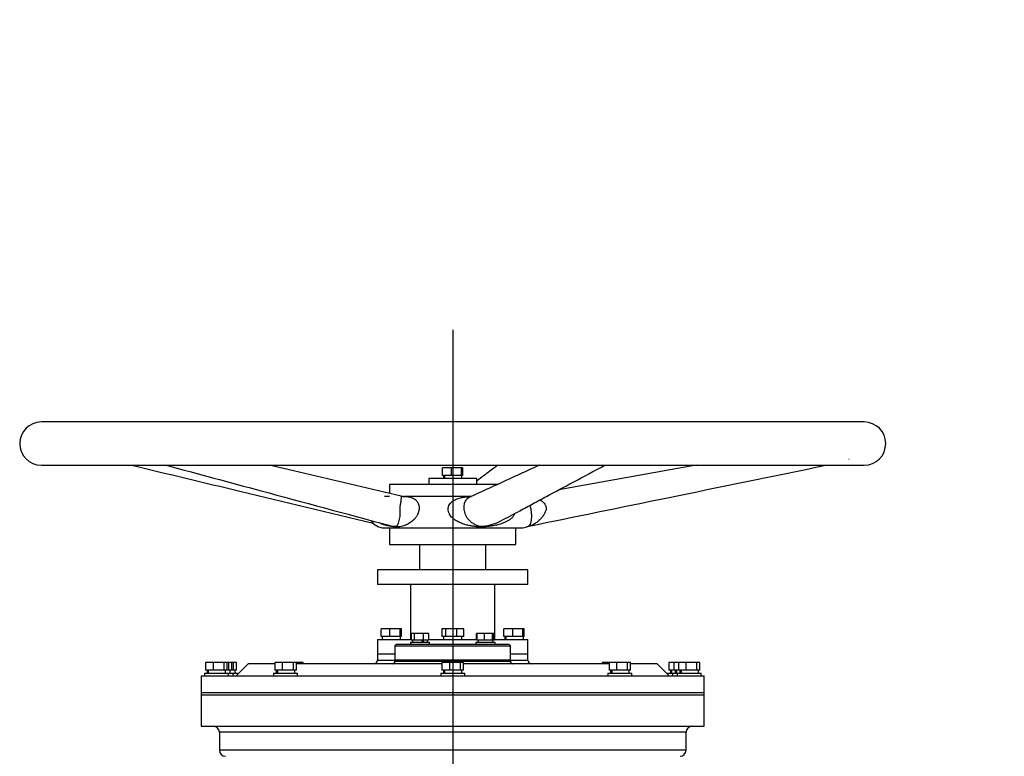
# Model space of a CAD drawing. Extents: x 562 to 5534, y -3603 to 136.
# Tile 8 of 15: x 562 to 1381, y -544 to 68. Entities that reach past the tile are written whole.
import ezdxf

# ---------------------------------------------------------------- set-up
doc = ezdxf.new("R2010")
doc.units = 0
doc.layers.get('0').update_dxf_attribs({"linetype": 'CONTINUOUS'})

msp = doc.modelspace()

# ---------------------------------------------------------------- linework, layer by layer
msp.add_line((922.12, -189.37), (922.12, -1441.64))
at = {"color": 7, "linetype": 'CONTINUOUS'}
for p, q in [((1264.12, -266.04), (580.12, -266.04)), ((580.12, -302.04), (1264.12, -302.04)), ((1124.63, -302.04), (1010.47, -322.41)), ((913.59, -310.44), (913.59, -304.04)), ((920.92, -304.04), (913.59, -304.04)), ((920.92, -310.44), (913.59, -310.44)), ((914.42, -310.44), (914.42, -313.04)), ((920.92, -304.04), (920.92, -310.44)), ((929.45, -304.04), (920.92, -304.04)), ((929.45, -310.44), (920.92, -310.44)), ((929.45, -310.44), (929.45, -304.04)), ((930.65, -304.04), (929.45, -304.04)), ((930.65, -310.44), (929.45, -310.44)), ((929.82, -313.04), (929.82, -310.44)), ((930.65, -310.44), (930.65, -304.04)), ((869.62, -318.04), (869.62, -325.45)), ((959.29, -318.04), (869.62, -318.04)), ((902.12, -313.04), (902.12, -318.04)), ((942.12, -313.04), (902.12, -313.04)), ((942.12, -318.04), (942.12, -313.04)), ((869.62, -354.04), (869.62, -368.04)), ((974.62, -368.04), (974.62, -354.04)), ((869.62, -368.04), (973.19, -368.04)), ((894.62, -368.04), (894.62, -389.04)), ((949.62, -389.04), (949.62, -368.04)), ((973.19, -368.04), (974.62, -368.04)), ((859.62, -389.04), (859.62, -401.04)), ((877.92, -389.04), (859.62, -389.04)), ((984.62, -389.04), (877.92, -389.04)), ((984.62, -401.04), (984.62, -389.04)), ((877.92, -401.04), (859.62, -401.04)), ((984.62, -401.04), (877.92, -401.04)), ((887.12, -401.04), (887.12, -447.04)), ((957.12, -447.04), (957.12, -401.04)), ((862.59, -444.44), (862.59, -438.04)), ((869.92, -438.04), (862.59, -438.04)), ((869.92, -444.44), (869.92, -438.04)), ((878.45, -438.04), (869.92, -438.04)), ((878.45, -444.44), (878.45, -438.04)), ((879.65, -438.04), (878.45, -438.04)), ((879.65, -444.44), (879.65, -438.04)), ((912.96, -438.04), (912.96, -444.44)), ((916.5, -438.04), (912.96, -438.04)), ((916.5, -444.44), (916.5, -438.04)), ((925.66, -438.04), (916.5, -438.04)), ((925.66, -444.44), (925.66, -438.04)), ((931.28, -438.04), (925.66, -438.04)), ((931.28, -444.44), (931.28, -438.04)), ((964.59, -444.44), (964.59, -438.04)), ((971.92, -438.04), (964.59, -438.04)), ((971.92, -438.04), (971.92, -444.44)), ((980.45, -438.04), (971.92, -438.04)), ((980.45, -444.44), (980.45, -438.04)), ((981.65, -438.04), (980.45, -438.04)), ((981.65, -444.44), (981.65, -438.04)), ((859.62, -447.04), (859.62, -459.04)), ((859.62, -447.04), (877.92, -447.04)), ((869.92, -444.44), (862.59, -444.44)), ((863.42, -444.44), (863.42, -447.04)), ((878.45, -444.44), (869.92, -444.44)), ((877.92, -447.04), (887.45, -447.04)), ((879.65, -444.44), (878.45, -444.44)), ((878.82, -447.04), (878.82, -444.44)), ((886.89, -449.44), (886.89, -451.04)), ((887.5, -449.44), (886.89, -449.44)), ((887.45, -442.04), (887.45, -447.34)), ((890.33, -442.04), (887.45, -442.04)), ((890.33, -447.34), (887.45, -447.34)), ((902.89, -449.44), (887.5, -449.44)), ((888.74, -447.34), (888.74, -449.44)), ((890.33, -447.34), (890.33, -442.04)), ((897.77, -442.04), (890.33, -442.04)), ((897.77, -447.34), (890.33, -447.34)), ((897.77, -447.34), (897.77, -442.04)), ((902.34, -442.04), (897.77, -442.04)), ((902.34, -447.34), (897.77, -447.34)), ((901.04, -449.44), (901.04, -447.34)), ((902.34, -447.34), (902.34, -442.04)), ((902.34, -447.04), (941.9, -447.04)), ((902.89, -451.04), (902.89, -449.44)), ((916.5, -444.44), (912.96, -444.44)), ((914.42, -444.44), (914.42, -447.04)), ((925.66, -444.44), (916.5, -444.44)), ((931.28, -444.44), (925.66, -444.44)), ((929.82, -447.04), (929.82, -444.44)), ((941.34, -449.44), (941.34, -451.04)), ((952.41, -449.44), (941.34, -449.44)), ((941.9, -447.34), (941.9, -442.04)), ((942.41, -442.04), (941.9, -442.04)), ((942.41, -447.34), (941.9, -447.34)), ((942.41, -447.34), (942.41, -442.04)), ((948.37, -442.04), (942.41, -442.04)), ((948.37, -447.34), (942.41, -447.34)), ((943.19, -447.34), (943.19, -449.44)), ((948.37, -442.04), (948.37, -447.34)), ((955.3, -442.04), (948.37, -442.04)), ((955.3, -447.34), (948.37, -447.34)), ((957.34, -449.44), (952.41, -449.44)), ((955.3, -447.34), (955.3, -442.04)), ((956.28, -442.04), (955.3, -442.04)), ((956.28, -447.34), (955.3, -447.34)), ((955.49, -449.44), (955.49, -447.34)), ((956.28, -447.34), (956.28, -442.04)), ((956.78, -442.04), (956.28, -442.04)), ((956.78, -447.34), (956.28, -447.34)), ((956.78, -442.04), (956.78, -447.34)), ((956.78, -447.04), (984.62, -447.04)), ((957.34, -451.04), (957.34, -449.44)), ((971.92, -444.44), (964.59, -444.44)), ((965.42, -444.44), (965.42, -447.04)), ((980.45, -444.44), (971.92, -444.44)), ((981.65, -444.44), (980.45, -444.44)), ((980.82, -447.04), (980.82, -444.44)), ((984.62, -459.04), (984.62, -447.04)), ((875.12, -451.04), (874.12, -452.04)), ((874.12, -452.04), (874.12, -464.04)), ((874.12, -452.04), (922.12, -452.04)), ((922.12, -451.04), (875.12, -451.04)), ((969.12, -451.04), (922.12, -451.04)), ((922.12, -452.04), (970.12, -452.04)), ((970.12, -452.04), (969.12, -451.04)), ((970.12, -464.04), (970.12, -452.04)), ((716.68, -466.04), (716.68, -472.44)), ((723.17, -466.04), (716.68, -466.04)), ((723.17, -472.44), (723.17, -466.04)), ((732.11, -466.04), (723.17, -466.04)), ((732.11, -472.44), (732.11, -466.04)), ((734.56, -466.04), (732.11, -466.04)), ((735.95, -466.04), (734.56, -466.04)), ((734.56, -472.44), (734.56, -466.04)), ((735.95, -472.44), (735.95, -466.04)), ((738.4, -466.04), (735.95, -466.04)), ((739.95, -466.04), (738.4, -466.04)), ((738.4, -472.44), (738.4, -466.04)), ((739.95, -472.44), (739.95, -466.04)), ((742.4, -466.04), (739.95, -466.04)), ((742.4, -472.44), (742.4, -466.04)), ((774.23, -466.04), (774.23, -472.44)), ((780.72, -466.04), (774.23, -466.04)), ((780.72, -472.44), (780.72, -466.04)), ((789.66, -466.04), (780.72, -466.04)), ((789.66, -472.44), (789.66, -466.04)), ((792.11, -466.04), (789.66, -466.04)), ((795.32, -466.04), (792.11, -466.04)), ((792.11, -472.44), (792.11, -466.04)), ((795.32, -467.04), (795.32, -466.04)), ((797.77, -466.04), (795.32, -466.04)), ((797.77, -467.04), (797.77, -466.04)), ((859.62, -459.04), (859.62, -464.04)), ((874.12, -459.04), (859.62, -459.04)), ((874.12, -464.04), (874.12, -465.04)), ((970.12, -464.04), (874.12, -464.04)), ((913.18, -466.04), (913.18, -472.44)), ((919.67, -466.04), (913.18, -466.04)), ((919.67, -472.44), (919.67, -466.04)), ((928.61, -466.04), (919.67, -466.04)), ((928.61, -472.44), (928.61, -466.04)), ((931.06, -466.04), (928.61, -466.04)), ((931.06, -472.44), (931.06, -466.04)), ((984.62, -459.04), (970.12, -459.04)), ((970.12, -465.04), (970.12, -464.04)), ((984.62, -464.04), (984.62, -459.04)), ((1046.47, -466.04), (1046.47, -467.04)), ((1052.13, -466.04), (1046.47, -466.04)), ((1052.13, -466.04), (1052.13, -472.44)), ((1058.61, -466.04), (1052.13, -466.04)), ((1058.61, -472.44), (1058.61, -466.04)), ((1067.55, -466.04), (1058.61, -466.04)), ((1067.55, -472.44), (1067.55, -466.04)), ((1070, -466.04), (1067.55, -466.04)), ((1070, -472.44), (1070, -466.04)), ((1101.83, -466.04), (1101.83, -472.44)), ((1105.84, -466.04), (1101.83, -466.04)), ((1105.84, -466.04), (1105.84, -472.44)), ((1109.68, -466.04), (1105.84, -466.04)), ((1109.68, -466.04), (1109.68, -472.44)), ((1116.17, -466.04), (1109.68, -466.04)), ((1116.17, -472.44), (1116.17, -466.04)), ((1125.11, -466.04), (1116.17, -466.04)), ((1125.11, -472.44), (1125.11, -466.04)), ((1127.56, -466.04), (1125.11, -466.04)), ((1127.56, -472.44), (1127.56, -466.04)), ((723.17, -472.44), (716.68, -472.44)), ((717.92, -472.44), (717.92, -475.04)), ((732.11, -472.44), (723.17, -472.44)), ((734.56, -472.44), (732.11, -472.44)), ((733.32, -475.04), (733.32, -472.44)), ((735.95, -472.44), (734.56, -472.44)), ((738.4, -472.44), (735.95, -472.44)), ((737.16, -475.04), (737.16, -472.44)), ((739.95, -472.44), (738.4, -472.44)), ((742.4, -472.44), (739.95, -472.44)), ((741.16, -475.04), (741.16, -472.44)), ((780.72, -472.44), (774.23, -472.44)), ((775.47, -472.44), (775.47, -475.04)), ((789.66, -472.44), (780.72, -472.44)), ((792.11, -472.44), (789.66, -472.44)), ((790.87, -475.04), (790.87, -472.44)), ((919.67, -472.44), (913.18, -472.44)), ((914.42, -472.44), (914.42, -475.04)), ((928.61, -472.44), (919.67, -472.44)), ((931.06, -472.44), (928.61, -472.44)), ((929.82, -475.04), (929.82, -472.44)), ((1058.61, -472.44), (1052.13, -472.44)), ((1053.36, -472.44), (1053.36, -475.04)), ((1067.55, -472.44), (1058.61, -472.44)), ((1070, -472.44), (1067.55, -472.44)), ((1068.76, -475.04), (1068.76, -472.44)), ((1105.84, -472.44), (1101.83, -472.44)), ((1103.07, -472.44), (1103.07, -475.04)), ((1109.68, -472.44), (1105.84, -472.44)), ((1107.08, -472.44), (1107.08, -475.04)), ((1116.17, -472.44), (1109.68, -472.44)), ((1110.92, -472.44), (1110.92, -475.04)), ((1125.11, -472.44), (1116.17, -472.44)), ((1127.56, -472.44), (1125.11, -472.44)), ((1126.32, -475.04), (1126.32, -472.44)), ((713.12, -477.04), (713.12, -491.04)), ((713.12, -477.04), (1131.12, -477.04)), ((715.62, -475.04), (715.62, -477.04)), ((715.62, -475.04), (725.62, -475.04)), ((725.62, -475.04), (735.62, -475.04)), ((735.62, -477.04), (735.62, -475.04)), ((735.62, -475.04), (739.46, -475.04)), ((739.46, -477.04), (739.46, -475.04)), ((739.46, -475.04), (743.46, -475.04)), ((743.46, -475.69), (743.46, -475.04)), ((773.17, -475.04), (773.17, -477.04)), ((773.17, -475.04), (783.17, -475.04)), ((783.17, -475.04), (793.17, -475.04)), ((793.17, -477.04), (793.17, -475.04)), ((912.12, -475.04), (912.12, -477.04)), ((912.12, -475.04), (922.12, -475.04)), ((922.12, -475.04), (932.12, -475.04)), ((932.12, -477.04), (932.12, -475.04)), ((1051.06, -475.04), (1051.06, -477.04)), ((1051.06, -475.04), (1061.06, -475.04)), ((1061.06, -475.04), (1071.06, -475.04)), ((1071.06, -477.04), (1071.06, -475.04)), ((1100.77, -475.04), (1100.77, -475.69)), ((1100.77, -475.04), (1104.78, -475.04)), ((1104.78, -475.04), (1104.78, -477.04)), ((1104.78, -475.04), (1108.62, -475.04)), ((1108.62, -475.04), (1108.62, -477.04)), ((1108.62, -475.04), (1118.62, -475.04)), ((1118.62, -475.04), (1128.62, -475.04)), ((1128.62, -477.04), (1128.62, -475.04)), ((1131.12, -491.04), (1131.12, -477.04)), ((713.12, -491.04), (713.12, -493.04)), ((713.12, -491.04), (1131.12, -491.04)), ((1131.12, -493.04), (1131.12, -491.04)), ((713.12, -493.04), (713.12, -519.04)), ((713.12, -493.04), (1131.12, -493.04)), ((1131.12, -519.04), (1131.12, -493.04)), ((713.12, -519.04), (1131.12, -519.04)), ((728.12, -524.04), (728.12, -539.04)), ((1116.12, -539.04), (1116.12, -524.04))]:
    msp.add_line(p, q, dxfattribs=at)
at = {"color": 8, "linetype": 'CONTINUOUS'}
for p, q in [((1251.51, -296.84), (1251.76, -297.09)), ((865.31, -327.77), (869.69, -327.75)), ((859.62, -464.04), (874.12, -464.04)), ((874.12, -465.04), (970.12, -465.04)), ((970.12, -464.04), (984.62, -464.04)), ((1116.12, -524.04), (728.12, -524.04)), ((1116.12, -539.04), (728.12, -539.04))]:
    msp.add_line(p, q, dxfattribs=at)
at = {"color": 7, "linetype": 'CONTINUOUS', "flags": 128}
for points in [[(879.26, -327.71), (789.75, -306.75), (769.62, -302.04)], [(752.12, -467.04), (746.52, -472.64), (742.12, -477.04)], [(1092.12, -467.04), (1097.72, -472.64), (1102.12, -477.04)]]:
    msp.add_lwpolyline(points, dxfattribs=at)
at = {"color": 7, "linetype": 'CONTINUOUS'}
msp.add_circle((2423.12, -989.04), 1057.5, dxfattribs=at)
for centre, radius, start, end in [((580.12, -284.04), 18, 90, 270), ((1264.12, -284.04), 18, 270, 90), ((881.96, -313.91), 14.13, 259.28313, 269.99781), ((865.12, -341.04), 13, 213.2183, 270), ((979.12, -341.04), 13, 270, 292.53105), ((856.62, -464.04), 3, 270, 0), ((872.12, -465.04), 2, 270, 0), ((972.12, -465.04), 2, 180, 270), ((987.62, -464.04), 3, 180, 270), ((723.12, -524.04), 5, 0, 90), ((1121.12, -524.04), 5, 90, 180), ((733.12, -539.04), 5, 180, 270), ((1111.12, -539.04), 5, 270, 0)]:
    msp.add_arc(centre, radius, start, end, dxfattribs=at)
for centre, major_axis, ratio, start_param, end_param in [((922.12, -313.04), (-3.31, 21.13), 0.329019, 1.396055, 1.519265), ((922.12, -309.24), (-3.31, 21.13), 0.329019, 1.576063, 1.699913), ((894.89, -449.44), (-5.78, 16.88), 0.125034, 4.669632, 4.794236), ((894.89, -446.37), (-3.8, 11.12), 0.125034, 4.390108, 4.582348), ((894.89, -446.37), (-5.78, 16.88), 0.125034, 4.486928, 4.612194), ((973.12, -447.04), (-3.31, 21.13), 0.329019, 1.396055, 1.519265), ((973.12, -443.24), (-3.31, 21.13), 0.329019, 1.576063, 1.699913), ((725.62, -475.04), (-3.31, 21.13), 0.329019, 1.396055, 1.519265), ((725.62, -471.24), (-3.31, 21.13), 0.329019, 1.576063, 1.699913), ((783.17, -475.04), (-3.31, 21.13), 0.329019, 1.396055, 1.519265), ((783.17, -471.24), (-3.31, 21.13), 0.329019, 1.576063, 1.699913), ((922.12, -475.04), (-3.31, 21.13), 0.329019, 1.396055, 1.519265), ((922.12, -471.24), (-3.31, 21.13), 0.329019, 1.576063, 1.699913), ((1061.06, -475.04), (-3.31, 21.13), 0.329019, 1.396055, 1.519265), ((1061.06, -471.24), (-3.31, 21.13), 0.329019, 1.576063, 1.699913), ((1110.77, -475.04), (-3.31, 21.13), 0.329019, 1.396055, 1.519265), ((1110.77, -471.24), (-3.31, 21.13), 0.329019, 1.576063, 1.699913), ((1114.78, -475.04), (-3.31, 21.13), 0.329019, 1.396055, 1.519265), ((1114.78, -471.24), (-3.31, 21.13), 0.329019, 1.576063, 1.699913), ((1118.62, -475.04), (-3.31, 21.13), 0.329019, 1.396055, 1.519265), ((1118.62, -471.24), (-3.31, 21.13), 0.329019, 1.576063, 1.699913)]:
    msp.add_ellipse(centre, major_axis=major_axis, ratio=ratio, start_param=start_param, end_param=end_param, dxfattribs=at)
for points, knots in [([(655.48, -302.04), (685.39, -309.21), (752.24, -325.25), (819.04, -341.27), (855.95, -350.12)], [0, 0, 0, 0, 0.447469, 1, 1, 1, 1]), ([(683.96, -302.04), (710.24, -309.12), (771.59, -325.67), (832.98, -342.23), (868.07, -351.69)], [0, 0, 0, 0, 0.428347, 1, 1, 1, 1]), ([(993.89, -302.04), (992.42, -302.72), (973.19, -311.58), (953.93, -320.46), (936.13, -328.65)], [0, 0, 0, 0, 0.07654, 1, 1, 1, 1]), ([(959.45, -302.04), (957.68, -303.38), (952.48, -307.31), (946.7, -311.68), (942.69, -314.71), (942.12, -315.15)], [0, 0, 0, 0, 0.306318, 0.90055, 1, 1, 1, 1]), ([(962.22, -348.24), (967.44, -345.45), (976.39, -340.65), (989.03, -333.88), (1003.82, -325.97), (1023.66, -315.35), (1039.77, -306.73), (1048.54, -302.04)], [0, 0, 0, 0, 0.181503, 0.310984, 0.439739, 0.694921, 1, 1, 1, 1]), ([(985.39, -352.72), (1023.78, -344.83), (1106.04, -327.94), (1188.3, -311.05), (1232.17, -302.04)], [0, 0, 0, 0, 0.466649, 1, 1, 1, 1]), ([(878.43, -337.37), (878.45, -337.03), (878.49, -336.35), (878.64, -334.98), (878.93, -333.33), (879.24, -331.61), (879.42, -330.1), (879.46, -328.9), (879.4, -328.09), (879.37, -327.68), (879.2, -327.73), (879.12, -327.75)], [0, 0, 0, 0, 0.035058, 0.071518, 0.153296, 0.254703, 0.376705, 0.51572, 0.668151, 0.831772, 1, 1, 1, 1]), ([(882.13, -328.09), (882.13, -328.1), (882.13, -328.12), (881.91, -328.15), (881.49, -328.16), (880.69, -328.12), (879.9, -327.95), (879.36, -327.84)], [0, 0, 0, 0, 0.13703, 0.312997, 0.480427, 0.647743, 1, 1, 1, 1]), ([(937.47, -328.04), (935.79, -328.04), (931.62, -328.04), (924.65, -328.04), (916.75, -328.04), (908.87, -328.04), (901.24, -328.04), (894.1, -328.04), (887.58, -328.04), (883.81, -328.04), (881.96, -328.04)], [0, 0, 0, 0, 0.086888, 0.21604, 0.347706, 0.480664, 0.613624, 0.745288, 0.874441, 1, 1, 1, 1]), ([(865.18, -354.04), (865.17, -354.04), (865.13, -354.04), (865.64, -354.04), (866.71, -354.04), (868.4, -354.04), (870.66, -354.04), (873.48, -354.04), (876.83, -354.04), (880.62, -354.04), (884.82, -354.04), (889.79, -354.04), (895.59, -354.04), (902.14, -354.04), (908.32, -354.04), (914.02, -354.04), (919.32, -354.04), (924.75, -354.04), (930.34, -354.04), (935.92, -354.04), (941.47, -354.04), (946.87, -354.04), (952.04, -354.04), (956.89, -354.04), (961.34, -354.04), (965.35, -354.04), (969.22, -354.04), (972.73, -354.04), (975.7, -354.04), (976.95, -354.04), (977.57, -354.04)], [0, 0, 0, 0, 0.015852, 0.049213, 0.08396, 0.11871, 0.154104, 0.189686, 0.225269, 0.260663, 0.29541, 0.330161, 0.374608, 0.417843, 0.459779, 0.491246, 0.522717, 0.556074, 0.589434, 0.624181, 0.658932, 0.694325, 0.729908, 0.76549, 0.800884, 0.835631, 0.870382, 0.914829, 0.958063, 1, 1, 1, 1]), ([(977.57, -354.04), (977.92, -354.04), (978.63, -354.04), (979.09, -354.04), (979.06, -354.04), (979.05, -354.04)], [0, 0, 0, 0, 0.391208, 0.782398, 1, 1, 1, 1]), ([(983.88, -353.13), (984.12, -353.05), (984.57, -352.88), (985.08, -352.78), (985.31, -352.73)], [0, 0, 0, 0, 0.542312, 1, 1, 1, 1]), ([(774.23, -467.04), (772.35, -467.04), (768.13, -467.04), (762.88, -467.04), (758.62, -467.04), (755.63, -467.04), (753.65, -467.04), (752.37, -467.04), (752.2, -467.04), (752.12, -467.04)], [0, 0, 0, 0, 0.13369, 0.300355, 0.46702, 0.59902, 0.731024, 0.865517, 1, 1, 1, 1]), ([(913.18, -467.04), (909.79, -467.04), (901.56, -467.04), (888.62, -467.04), (874.61, -467.04), (861.08, -467.04), (847.98, -467.04), (835.29, -467.04), (823.22, -467.04), (811.98, -467.04), (801.5, -467.04), (795.25, -467.04), (792.11, -467.04)], [0, 0, 0, 0, 0.073166, 0.177813, 0.282459, 0.383993, 0.485526, 0.590003, 0.694478, 0.7961, 0.897721, 1, 1, 1, 1]), ([(1052.13, -467.04), (1050.03, -467.04), (1044.81, -467.04), (1035.53, -467.04), (1024.52, -467.04), (1012.77, -467.04), (1000.26, -467.04), (987.18, -467.04), (973.76, -467.04), (959.97, -467.04), (945.78, -467.04), (936.05, -467.04), (931.13, -467.04), (931.06, -467.04)], [0, 0, 0, 0, 0.070288, 0.174509, 0.275979, 0.37745, 0.48186, 0.58627, 0.68784, 0.789411, 0.893936, 0.998463, 1, 1, 1, 1]), ([(1092.12, -467.04), (1092, -467.04), (1091.75, -467.04), (1089.88, -467.04), (1086.94, -467.04), (1082.84, -467.04), (1077.46, -467.04), (1073.11, -467.04), (1070.29, -467.04), (1070, -467.04)], [0, 0, 0, 0, 0.162586, 0.326339, 0.487696, 0.649053, 0.815096, 0.981138, 1, 1, 1, 1])]:
    msp.add_open_spline(points, degree=3, knots=knots, dxfattribs=at)
at = {"color": 8, "linetype": 'CONTINUOUS'}
for points, knots in [([(881.96, -328.04), (882.49, -328.04), (883.57, -328.06), (885.16, -328.21), (886.8, -328.53), (888.43, -329.05), (890.23, -329.92), (891.64, -331.03), (892.61, -332.24), (893.09, -333.01), (893.59, -334.05), (894.03, -335.48), (894.23, -337.42), (894.08, -339.15), (893.78, -340.53), (893.38, -341.85), (892.85, -343.09), (892.23, -344.22), (891.67, -345.1), (891.02, -345.98), (890.28, -346.85), (889.28, -347.86), (888.01, -348.95), (886.43, -350.04), (884.56, -351.08), (882.48, -351.99), (880.26, -352.7), (878.08, -353.17), (875.67, -353.36), (872.61, -353.17), (869.41, -352.7), (866.28, -352), (863.75, -351.14), (861.97, -350.37), (861.19, -349.92), (860.9, -349.76)], [0, 0, 0, 0, 0.03751, 0.076553, 0.115291, 0.153505, 0.191203, 0.242657, 0.25812, 0.272797, 0.287437, 0.312058, 0.335475, 0.35942, 0.371496, 0.383635, 0.406643, 0.418881, 0.431699, 0.446878, 0.462863, 0.479705, 0.509295, 0.541239, 0.575574, 0.623567, 0.671426, 0.719358, 0.767301, 0.815237, 0.863158, 0.910981, 0.95893, 0.984916, 1, 1, 1, 1]), ([(973.77, -342.06), (973.61, -342.49), (973.32, -343.25), (972.67, -344.22), (971.98, -345.1), (971.13, -345.98), (970.12, -346.85), (968.71, -347.86), (966.82, -348.95), (964.38, -350.04), (961.35, -351.08), (957.78, -351.99), (953.76, -352.7), (949.69, -353.17), (945.64, -353.36), (941.92, -353.17), (938.37, -352.7), (934.8, -351.99), (931.77, -351.15), (929.33, -350.27), (927.52, -349.49), (925.83, -348.64), (924.38, -347.75), (923.14, -346.86), (922.11, -346), (920.97, -344.87), (920.03, -343.69), (919.32, -342.47), (918.74, -341.22), (918.28, -339.51), (918.29, -337.43), (918.86, -335.5), (919.84, -333.9), (921.07, -332.6), (923.02, -331.13), (925.8, -329.84), (929.32, -328.87), (932.8, -328.34), (935.47, -328.11), (937, -328.09), (937.37, -328.08)], [0, 0, 0, 0, 0.014712, 0.025719, 0.037247, 0.050898, 0.065274, 0.080421, 0.107034, 0.135763, 0.166642, 0.209806, 0.252847, 0.295956, 0.339074, 0.382186, 0.425284, 0.468294, 0.511417, 0.534788, 0.556949, 0.577909, 0.597688, 0.61281, 0.627166, 0.6408, 0.66344, 0.674049, 0.684278, 0.705977, 0.727553, 0.748522, 0.770468, 0.79025, 0.810617, 0.856381, 0.899843, 0.94306, 0.986186, 1, 1, 1, 1]), ([(936.15, -328.71), (935.91, -328.8), (935.06, -329.13), (933.8, -330.12), (932.55, -331.61), (931.76, -333.33), (931.42, -334.98), (931.32, -336.35), (931.32, -337.03), (931.32, -337.37)], [0, 0, 0, 0, 0.098363, 0.342962, 0.554604, 0.731525, 0.875067, 0.93862, 1, 1, 1, 1]), ([(987.2, -349.45), (987.35, -348.89), (987.64, -347.8), (987.8, -345.84), (987.8, -343.97), (987.71, -342.34), (987.52, -340.51), (987.21, -338.61), (986.83, -336.8), (986.54, -335.77), (986.4, -335.29)], [0, 0, 0, 0, 0.210758, 0.406823, 0.505859, 0.609955, 0.709707, 0.810445, 0.912023, 1, 1, 1, 1]), ([(994.78, -330.81), (995.28, -331.12), (996.43, -331.83), (998.05, -333.34), (999.19, -334.98), (999.68, -336.35), (999.76, -337.03), (999.8, -337.37)], [0, 0, 0, 0, 0.232892, 0.537605, 0.78483, 0.894284, 1, 1, 1, 1]), ([(868.09, -351.64), (868.65, -351.81), (869.98, -352.21), (872.05, -352.58), (874.13, -352.82), (875.5, -352.58), (876.12, -351.93), (876.77, -350.82), (877.4, -349.24), (877.98, -347.13), (878.35, -344.76), (878.46, -342.3), (878.41, -340.16), (878.39, -338.52), (878.41, -337.74), (878.43, -337.37)], [0, 0, 0, 0, 0.047816, 0.112924, 0.175717, 0.238423, 0.336412, 0.434089, 0.559925, 0.676697, 0.779816, 0.867742, 0.939901, 0.970915, 1, 1, 1, 1]), ([(931.32, -337.37), (931.34, -337.74), (931.37, -338.51), (931.58, -340.15), (932.11, -342.27), (933.25, -344.72), (935, -347.08), (937.25, -349.18), (939.85, -350.91), (942.17, -351.99), (944.27, -352.59), (946.27, -352.81), (949.19, -352.58), (952.44, -351.94), (956.38, -350.8), (959.68, -349.61), (961.63, -348.49), (962.18, -348.18)], [0, 0, 0, 0, 0.022934, 0.047721, 0.104923, 0.174423, 0.256296, 0.348457, 0.447972, 0.551353, 0.603302, 0.653403, 0.703433, 0.781615, 0.85955, 0.959952, 1, 1, 1, 1]), ([(999.8, -337.37), (999.8, -337.74), (999.8, -338.51), (999.42, -340.15), (998.48, -342.27), (996.9, -344.72), (994.93, -347.08), (992.6, -349.18), (989.95, -350.92), (987.65, -351.98), (985.9, -352.58), (985.54, -352.67), (985.38, -352.71)], [0, 0, 0, 0, 0.035667, 0.074217, 0.163179, 0.271269, 0.398599, 0.541931, 0.696699, 0.857481, 0.938272, 1, 1, 1, 1]), ([(984.1, -353.03), (984.2, -352.99), (984.56, -352.86), (985.42, -352.32), (986.43, -351.37), (986.94, -350.09), (987.2, -349.45)], [0, 0, 0, 0, 0.09013, 0.319661, 0.659623, 1, 1, 1, 1])]:
    msp.add_open_spline(points, degree=3, knots=knots, dxfattribs=at)

doc.saveas('drawing.dxf')
